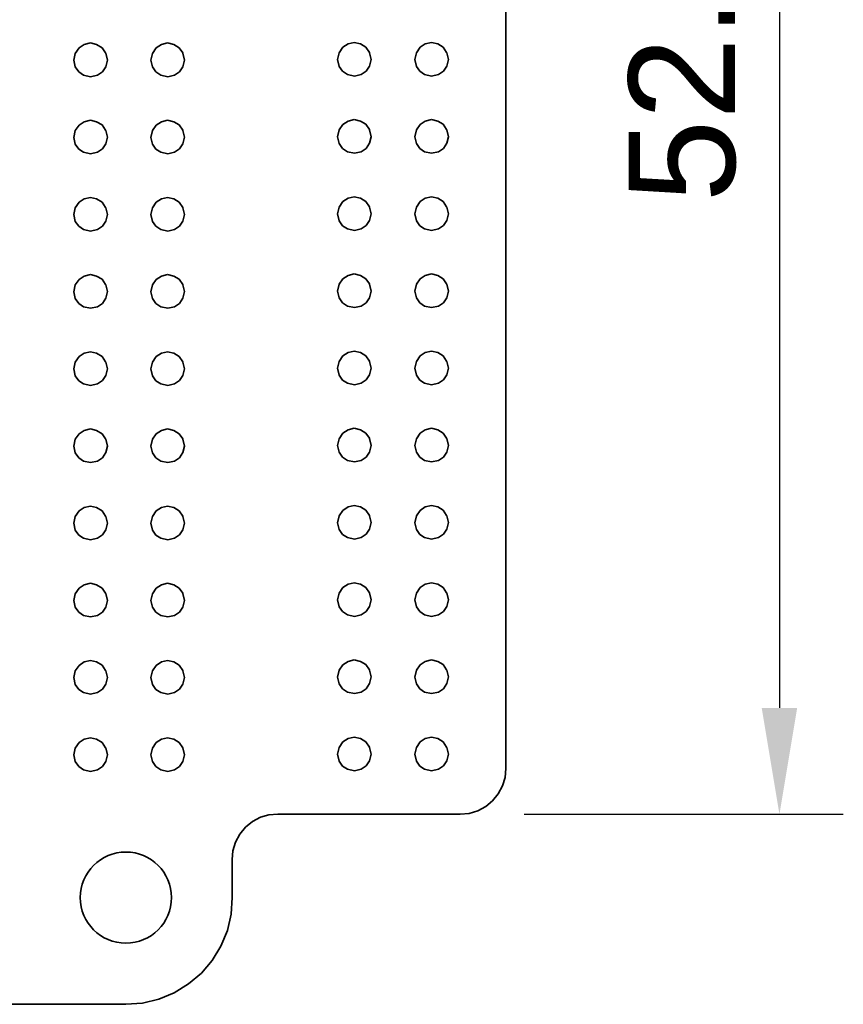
# Model space of a CAD drawing. Header units: millimetres. Extents: x 0 to 210, y 0 to 297.
# Tile 13 of 16: x 124 to 151, y 173 to 205. Entities that reach past the tile are written whole.
import ezdxf

# ---------------------------------------------------------------- set-up
doc = ezdxf.new("R2010")
doc.units = ezdxf.units.MM
doc.header["$LTSCALE"] = 0.75
doc.layers.add('FD_Dimensions', color=7, linetype='Continuous', lineweight=18)
doc.layers.add('Visible', color=7, linetype='Continuous', lineweight=35)
doc.styles.get("Standard").update_dxf_attribs({"font": 'arial.ttf'})
doc.dimstyles.new('Dim-ISO-25', dxfattribs={"dimtxt": 3.5, "dimasz": 3.5, "dimexe": 2.1, "dimexo": 2.1, "dimgap": 1.4, "dimtad": 1, "dimzin": 12, "dimdsep": 46, "dimtxsty": 'Standard', "dimcen": 0, "dimazin": 3, "dimtp": 0.1, "dimtm": 0.1, "dimtfac": 0.714286, "dimtmove": 0, "dimatfit": 3, "dimfxl": 1, "dimtzin": 12, "dimarcsym": 0})

# ---------------------------------------------------------------- blocks, each defined once
blk = doc.blocks.new('*D17')
at = {"layer": 'Defpoints', "color": 0, "transparency": 16777216}
for p in [(138.719357, 231.70585), (138.719347, 179.198556), (149.219357, 179.198556)]:
    blk.add_point(p, dxfattribs=at)
at = {"layer": 'FD_Dimensions', "color": 0, "lineweight": -2, "transparency": 16777216}
for p, q in [((140.819357, 231.70585), (151.319357, 231.70585)), ((149.219357, 228.20585), (149.219357, 182.698556)), ((140.819347, 179.198556), (151.319357, 179.198556))]:
    blk.add_line(p, q, dxfattribs=at)
at = {"layer": 'FD_Dimensions', "color": 0, "transparency": 16777216}
for points in [[(148.636024, 228.20585), (149.802691, 228.20585), (149.219357, 231.70585)], [(148.636024, 182.698556), (149.802691, 182.698556), (149.219357, 179.198556)]]:
    blk.add_solid(points, dxfattribs=at)
at = {"layer": 'FD_Dimensions', "color": 0, "transparency": 16777216, "insert": (146.032352, 205.452203), "char_height": 3.5, "attachment_point": 5, "rotation": 90}
blk.add_mtext('52.51', dxfattribs=at)

msp = doc.modelspace()

# ---------------------------------------------------------------- linework, layer by layer
at = {"layer": 'Visible'}
for p, q in [((140.219, 180.706), (140.227, 230.206)), ((126.35, 204.53), (126.181, 204.419)), ((126.554, 204.579), (126.35, 204.53)), ((126.759, 204.53), (126.554, 204.579)), ((126.94, 204.423), (126.759, 204.53)), ((128.89, 204.53), (128.721, 204.419)), ((129.094, 204.579), (128.89, 204.53)), ((129.299, 204.53), (129.094, 204.579)), ((129.48, 204.423), (129.299, 204.53)), ((135.03, 204.55), (134.861, 204.439)), ((135.234, 204.599), (135.03, 204.55)), ((135.439, 204.55), (135.234, 204.599)), ((135.62, 204.443), (135.439, 204.55)), ((137.57, 204.55), (137.401, 204.439)), ((137.774, 204.599), (137.57, 204.55)), ((137.979, 204.55), (137.774, 204.599)), ((138.16, 204.443), (137.979, 204.55)), ((126.058, 204.238), (126.007, 204.014)), ((126.181, 204.419), (126.058, 204.238)), ((127.051, 204.25), (126.94, 204.423)), ((127.06, 204.24), (127.051, 204.25)), ((127.113, 204.016), (127.06, 204.24)), ((128.598, 204.238), (128.548, 204.014)), ((128.721, 204.419), (128.598, 204.238)), ((129.591, 204.25), (129.48, 204.423)), ((129.6, 204.24), (129.591, 204.25)), ((129.653, 204.016), (129.6, 204.24)), ((134.738, 204.258), (134.688, 204.034)), ((134.861, 204.439), (134.738, 204.258)), ((135.731, 204.27), (135.62, 204.443)), ((135.741, 204.26), (135.731, 204.27)), ((135.793, 204.036), (135.741, 204.26)), ((137.278, 204.258), (137.227, 204.034)), ((137.401, 204.439), (137.278, 204.258)), ((138.271, 204.27), (138.16, 204.443)), ((138.28, 204.26), (138.271, 204.27)), ((138.333, 204.036), (138.28, 204.26)), ((126.007, 204.014), (126.058, 203.79)), ((127.06, 203.798), (127.113, 204.016)), ((128.548, 204.014), (128.598, 203.79)), ((129.6, 203.798), (129.653, 204.016)), ((134.688, 204.034), (134.738, 203.81)), ((134.738, 203.81), (134.853, 203.647)), ((135.631, 203.651), (135.741, 203.818)), ((135.741, 203.818), (135.793, 204.036)), ((137.227, 204.034), (137.278, 203.81)), ((137.278, 203.81), (137.393, 203.647)), ((138.171, 203.651), (138.28, 203.818)), ((138.28, 203.818), (138.333, 204.036)), ((126.058, 203.79), (126.173, 203.627)), ((126.173, 203.627), (126.327, 203.522)), ((126.327, 203.522), (126.56, 203.471)), ((126.56, 203.471), (126.784, 203.522)), ((126.784, 203.522), (126.951, 203.631)), ((126.951, 203.631), (127.06, 203.798)), ((128.598, 203.79), (128.713, 203.627)), ((128.713, 203.627), (128.867, 203.522)), ((128.867, 203.522), (129.1, 203.471)), ((129.1, 203.471), (129.324, 203.522)), ((129.324, 203.522), (129.491, 203.631)), ((129.491, 203.631), (129.6, 203.798)), ((134.853, 203.647), (135.007, 203.542)), ((135.007, 203.542), (135.24, 203.491)), ((135.24, 203.491), (135.464, 203.542)), ((135.464, 203.542), (135.631, 203.651)), ((137.393, 203.647), (137.547, 203.542)), ((137.547, 203.542), (137.78, 203.491)), ((137.78, 203.491), (138.004, 203.542)), ((138.004, 203.542), (138.171, 203.651)), ((126.181, 201.879), (126.058, 201.698)), ((126.35, 201.99), (126.181, 201.879)), ((126.554, 202.039), (126.35, 201.99)), ((126.759, 201.99), (126.554, 202.039)), ((126.94, 201.883), (126.759, 201.99)), ((127.051, 201.71), (126.94, 201.883)), ((128.721, 201.879), (128.598, 201.698)), ((128.89, 201.99), (128.721, 201.879)), ((129.094, 202.039), (128.89, 201.99)), ((129.299, 201.99), (129.094, 202.039)), ((129.48, 201.883), (129.299, 201.99)), ((129.591, 201.71), (129.48, 201.883)), ((134.861, 201.899), (134.738, 201.718)), ((135.03, 202.01), (134.861, 201.899)), ((135.234, 202.059), (135.03, 202.01)), ((135.439, 202.01), (135.234, 202.059)), ((135.62, 201.903), (135.439, 202.01)), ((135.731, 201.73), (135.62, 201.903)), ((137.401, 201.899), (137.278, 201.718)), ((137.57, 202.01), (137.401, 201.899)), ((137.774, 202.059), (137.57, 202.01)), ((137.979, 202.01), (137.774, 202.059)), ((138.16, 201.903), (137.979, 202.01)), ((138.271, 201.73), (138.16, 201.903)), ((126.058, 201.698), (126.007, 201.474)), ((127.06, 201.7), (127.051, 201.71)), ((127.113, 201.476), (127.06, 201.7)), ((128.598, 201.698), (128.548, 201.474)), ((129.6, 201.7), (129.591, 201.71)), ((129.653, 201.476), (129.6, 201.7)), ((134.738, 201.718), (134.688, 201.494)), ((135.741, 201.72), (135.731, 201.73)), ((135.793, 201.496), (135.741, 201.72)), ((137.278, 201.718), (137.227, 201.494)), ((138.28, 201.72), (138.271, 201.73)), ((138.333, 201.496), (138.28, 201.72)), ((126.007, 201.474), (126.058, 201.25)), ((126.058, 201.25), (126.173, 201.087)), ((126.951, 201.091), (127.06, 201.258)), ((127.06, 201.258), (127.113, 201.476)), ((128.548, 201.474), (128.598, 201.25)), ((128.598, 201.25), (128.713, 201.087)), ((129.491, 201.091), (129.6, 201.258)), ((129.6, 201.258), (129.653, 201.476)), ((134.688, 201.494), (134.738, 201.27)), ((134.738, 201.27), (134.853, 201.107)), ((135.631, 201.111), (135.741, 201.278)), ((135.741, 201.278), (135.793, 201.496)), ((137.227, 201.494), (137.278, 201.27)), ((137.278, 201.27), (137.393, 201.107)), ((138.171, 201.111), (138.28, 201.278)), ((138.28, 201.278), (138.333, 201.496)), ((126.173, 201.087), (126.327, 200.982)), ((126.327, 200.982), (126.56, 200.931)), ((126.56, 200.931), (126.784, 200.982)), ((126.784, 200.982), (126.951, 201.091)), ((128.713, 201.087), (128.867, 200.982)), ((128.867, 200.982), (129.1, 200.931)), ((129.1, 200.931), (129.324, 200.982)), ((129.324, 200.982), (129.491, 201.091)), ((134.853, 201.107), (135.007, 201.002)), ((135.007, 201.002), (135.24, 200.951)), ((135.24, 200.951), (135.464, 201.002)), ((135.464, 201.002), (135.631, 201.111)), ((137.393, 201.107), (137.547, 201.002)), ((137.547, 201.002), (137.78, 200.951)), ((137.78, 200.951), (138.004, 201.002)), ((138.004, 201.002), (138.171, 201.111)), ((126.181, 199.339), (126.058, 199.158)), ((126.35, 199.45), (126.181, 199.339)), ((126.554, 199.499), (126.35, 199.45)), ((126.759, 199.45), (126.554, 199.499)), ((126.94, 199.343), (126.759, 199.45)), ((127.051, 199.17), (126.94, 199.343)), ((128.721, 199.339), (128.598, 199.158)), ((128.89, 199.45), (128.721, 199.339)), ((129.094, 199.499), (128.89, 199.45)), ((129.299, 199.45), (129.094, 199.499)), ((129.48, 199.343), (129.299, 199.45)), ((129.591, 199.17), (129.48, 199.343)), ((134.861, 199.359), (134.738, 199.178)), ((135.03, 199.47), (134.861, 199.359)), ((135.234, 199.519), (135.03, 199.47)), ((135.439, 199.47), (135.234, 199.519)), ((135.62, 199.363), (135.439, 199.47)), ((135.731, 199.19), (135.62, 199.363)), ((137.401, 199.359), (137.278, 199.178)), ((137.57, 199.47), (137.401, 199.359)), ((137.774, 199.519), (137.57, 199.47)), ((137.979, 199.47), (137.774, 199.519)), ((138.16, 199.363), (137.979, 199.47)), ((138.271, 199.19), (138.16, 199.363)), ((126.058, 199.158), (126.007, 198.934)), ((127.06, 199.16), (127.051, 199.17)), ((127.113, 198.936), (127.06, 199.16)), ((128.598, 199.158), (128.548, 198.934)), ((129.6, 199.16), (129.591, 199.17)), ((129.653, 198.936), (129.6, 199.16)), ((134.738, 199.178), (134.688, 198.954)), ((134.688, 198.954), (134.738, 198.73)), ((135.741, 199.18), (135.731, 199.19)), ((135.793, 198.956), (135.741, 199.18)), ((135.741, 198.738), (135.793, 198.956)), ((137.278, 199.178), (137.227, 198.954)), ((137.227, 198.954), (137.278, 198.73)), ((138.28, 199.18), (138.271, 199.19)), ((138.333, 198.956), (138.28, 199.18)), ((138.28, 198.738), (138.333, 198.956)), ((126.007, 198.934), (126.058, 198.71)), ((126.058, 198.71), (126.173, 198.547)), ((126.951, 198.551), (127.06, 198.718)), ((127.06, 198.718), (127.113, 198.936)), ((128.548, 198.934), (128.598, 198.71)), ((128.598, 198.71), (128.713, 198.547)), ((129.491, 198.551), (129.6, 198.718)), ((129.6, 198.718), (129.653, 198.936)), ((134.738, 198.73), (134.853, 198.567)), ((135.631, 198.571), (135.741, 198.738)), ((137.278, 198.73), (137.393, 198.567)), ((138.171, 198.571), (138.28, 198.738)), ((126.173, 198.547), (126.327, 198.442)), ((126.327, 198.442), (126.56, 198.391)), ((126.56, 198.391), (126.784, 198.442)), ((126.784, 198.442), (126.951, 198.551)), ((128.713, 198.547), (128.867, 198.442)), ((128.867, 198.442), (129.1, 198.391)), ((129.1, 198.391), (129.324, 198.442)), ((129.324, 198.442), (129.491, 198.551)), ((134.853, 198.567), (135.007, 198.462)), ((135.007, 198.462), (135.24, 198.411)), ((135.24, 198.411), (135.464, 198.462)), ((135.464, 198.462), (135.631, 198.571)), ((137.393, 198.567), (137.547, 198.462)), ((137.547, 198.462), (137.78, 198.411)), ((137.78, 198.411), (138.004, 198.462)), ((138.004, 198.462), (138.171, 198.571)), ((126.181, 196.799), (126.058, 196.618)), ((126.35, 196.91), (126.181, 196.799)), ((126.554, 196.959), (126.35, 196.91)), ((126.759, 196.91), (126.554, 196.959)), ((126.94, 196.803), (126.759, 196.91)), ((127.051, 196.63), (126.94, 196.803)), ((128.721, 196.799), (128.598, 196.618)), ((128.89, 196.91), (128.721, 196.799)), ((129.094, 196.959), (128.89, 196.91)), ((129.299, 196.91), (129.094, 196.959)), ((129.48, 196.803), (129.299, 196.91)), ((129.591, 196.63), (129.48, 196.803)), ((134.861, 196.819), (134.738, 196.638)), ((135.03, 196.93), (134.861, 196.819)), ((135.234, 196.979), (135.03, 196.93)), ((135.439, 196.93), (135.234, 196.979)), ((135.62, 196.823), (135.439, 196.93)), ((135.731, 196.65), (135.62, 196.823)), ((137.401, 196.819), (137.278, 196.638)), ((137.57, 196.93), (137.401, 196.819)), ((137.774, 196.979), (137.57, 196.93)), ((137.979, 196.93), (137.774, 196.979)), ((138.16, 196.823), (137.979, 196.93)), ((138.271, 196.65), (138.16, 196.823)), ((126.058, 196.618), (126.007, 196.394)), ((126.007, 196.394), (126.058, 196.17)), ((127.06, 196.62), (127.051, 196.63)), ((127.113, 196.396), (127.06, 196.62)), ((127.06, 196.178), (127.113, 196.396)), ((128.598, 196.618), (128.548, 196.394)), ((128.548, 196.394), (128.598, 196.17)), ((129.6, 196.62), (129.591, 196.63)), ((129.653, 196.396), (129.6, 196.62)), ((129.6, 196.178), (129.653, 196.396)), ((134.738, 196.638), (134.688, 196.414)), ((134.688, 196.414), (134.738, 196.19)), ((135.741, 196.64), (135.731, 196.65)), ((135.793, 196.416), (135.741, 196.64)), ((135.741, 196.198), (135.793, 196.416)), ((137.278, 196.638), (137.227, 196.414)), ((137.227, 196.414), (137.278, 196.19)), ((138.28, 196.64), (138.271, 196.65)), ((138.333, 196.416), (138.28, 196.64)), ((138.28, 196.198), (138.333, 196.416)), ((126.058, 196.17), (126.173, 196.007)), ((126.951, 196.011), (127.06, 196.178)), ((128.598, 196.17), (128.713, 196.007)), ((129.491, 196.011), (129.6, 196.178)), ((134.738, 196.19), (134.853, 196.027)), ((134.853, 196.027), (135.007, 195.922)), ((135.464, 195.922), (135.631, 196.031)), ((135.631, 196.031), (135.741, 196.198)), ((137.278, 196.19), (137.393, 196.027)), ((137.393, 196.027), (137.547, 195.922)), ((138.004, 195.922), (138.171, 196.031)), ((138.171, 196.031), (138.28, 196.198)), ((126.173, 196.007), (126.327, 195.902)), ((126.327, 195.902), (126.56, 195.851)), ((126.56, 195.851), (126.784, 195.902)), ((126.784, 195.902), (126.951, 196.011)), ((128.713, 196.007), (128.867, 195.902)), ((128.867, 195.902), (129.1, 195.851)), ((129.1, 195.851), (129.324, 195.902)), ((129.324, 195.902), (129.491, 196.011)), ((135.007, 195.922), (135.24, 195.871)), ((135.24, 195.871), (135.464, 195.922)), ((137.547, 195.922), (137.78, 195.871)), ((137.78, 195.871), (138.004, 195.922)), ((126.554, 194.419), (126.35, 194.37)), ((126.759, 194.37), (126.554, 194.419)), ((129.094, 194.419), (128.89, 194.37)), ((129.299, 194.37), (129.094, 194.419)), ((135.234, 194.439), (135.03, 194.39)), ((135.439, 194.39), (135.234, 194.439)), ((137.774, 194.439), (137.57, 194.39)), ((137.979, 194.39), (137.774, 194.439)), ((126.181, 194.259), (126.058, 194.078)), ((126.35, 194.37), (126.181, 194.259)), ((126.94, 194.263), (126.759, 194.37)), ((127.051, 194.09), (126.94, 194.263)), ((127.06, 194.08), (127.051, 194.09)), ((128.721, 194.259), (128.598, 194.078)), ((128.89, 194.37), (128.721, 194.259)), ((129.48, 194.263), (129.299, 194.37)), ((129.591, 194.09), (129.48, 194.263)), ((129.6, 194.08), (129.591, 194.09)), ((134.738, 194.098), (134.688, 193.874)), ((134.861, 194.279), (134.738, 194.098)), ((135.03, 194.39), (134.861, 194.279)), ((135.62, 194.283), (135.439, 194.39)), ((135.731, 194.11), (135.62, 194.283)), ((135.741, 194.1), (135.731, 194.11)), ((135.793, 193.876), (135.741, 194.1)), ((137.278, 194.098), (137.227, 193.874)), ((137.401, 194.279), (137.278, 194.098)), ((137.57, 194.39), (137.401, 194.279)), ((138.16, 194.283), (137.979, 194.39)), ((138.271, 194.11), (138.16, 194.283)), ((138.28, 194.1), (138.271, 194.11)), ((138.333, 193.876), (138.28, 194.1)), ((126.058, 194.078), (126.007, 193.854)), ((126.007, 193.854), (126.058, 193.63)), ((127.113, 193.856), (127.06, 194.08)), ((127.06, 193.638), (127.113, 193.856)), ((128.598, 194.078), (128.548, 193.854)), ((128.548, 193.854), (128.598, 193.63)), ((129.653, 193.856), (129.6, 194.08)), ((129.6, 193.638), (129.653, 193.856)), ((134.688, 193.874), (134.738, 193.65)), ((135.741, 193.658), (135.793, 193.876)), ((137.227, 193.874), (137.278, 193.65)), ((138.28, 193.658), (138.333, 193.876)), ((126.058, 193.63), (126.173, 193.467)), ((126.173, 193.467), (126.327, 193.362)), ((126.784, 193.362), (126.951, 193.471)), ((126.951, 193.471), (127.06, 193.638)), ((128.598, 193.63), (128.713, 193.467)), ((128.713, 193.467), (128.867, 193.362)), ((129.324, 193.362), (129.491, 193.471)), ((129.491, 193.471), (129.6, 193.638)), ((134.738, 193.65), (134.853, 193.487)), ((134.853, 193.487), (135.007, 193.382)), ((135.464, 193.382), (135.631, 193.491)), ((135.631, 193.491), (135.741, 193.658)), ((137.278, 193.65), (137.393, 193.487)), ((137.393, 193.487), (137.547, 193.382)), ((138.004, 193.382), (138.171, 193.491)), ((138.171, 193.491), (138.28, 193.658)), ((126.327, 193.362), (126.56, 193.311)), ((126.56, 193.311), (126.784, 193.362)), ((128.867, 193.362), (129.1, 193.311)), ((129.1, 193.311), (129.324, 193.362)), ((135.007, 193.382), (135.24, 193.331)), ((135.24, 193.331), (135.464, 193.382)), ((137.547, 193.382), (137.78, 193.331)), ((137.78, 193.331), (138.004, 193.382)), ((126.35, 191.83), (126.181, 191.719)), ((126.554, 191.879), (126.35, 191.83)), ((126.759, 191.83), (126.554, 191.879)), ((126.94, 191.723), (126.759, 191.83)), ((128.89, 191.83), (128.721, 191.719)), ((129.094, 191.879), (128.89, 191.83)), ((129.299, 191.83), (129.094, 191.879)), ((129.48, 191.723), (129.299, 191.83)), ((135.03, 191.85), (134.861, 191.739)), ((135.234, 191.899), (135.03, 191.85)), ((135.439, 191.85), (135.234, 191.899)), ((135.62, 191.743), (135.439, 191.85)), ((137.57, 191.85), (137.401, 191.739)), ((137.774, 191.899), (137.57, 191.85)), ((137.979, 191.85), (137.774, 191.899)), ((138.16, 191.743), (137.979, 191.85)), ((126.058, 191.538), (126.007, 191.314)), ((126.181, 191.719), (126.058, 191.538)), ((127.051, 191.55), (126.94, 191.723)), ((127.06, 191.54), (127.051, 191.55)), ((127.113, 191.316), (127.06, 191.54)), ((128.598, 191.538), (128.548, 191.314)), ((128.721, 191.719), (128.598, 191.538)), ((129.591, 191.55), (129.48, 191.723)), ((129.6, 191.54), (129.591, 191.55)), ((129.653, 191.316), (129.6, 191.54)), ((134.738, 191.558), (134.688, 191.334)), ((134.861, 191.739), (134.738, 191.558)), ((135.731, 191.57), (135.62, 191.743)), ((135.741, 191.56), (135.731, 191.57)), ((135.793, 191.336), (135.741, 191.56)), ((137.278, 191.558), (137.227, 191.334)), ((137.401, 191.739), (137.278, 191.558)), ((138.271, 191.57), (138.16, 191.743)), ((138.28, 191.56), (138.271, 191.57)), ((138.333, 191.336), (138.28, 191.56)), ((126.007, 191.314), (126.058, 191.09)), ((127.06, 191.098), (127.113, 191.316)), ((128.548, 191.314), (128.598, 191.09)), ((129.6, 191.098), (129.653, 191.316)), ((134.688, 191.334), (134.738, 191.11)), ((135.741, 191.118), (135.793, 191.336)), ((137.227, 191.334), (137.278, 191.11)), ((138.28, 191.118), (138.333, 191.336)), ((126.058, 191.09), (126.173, 190.927)), ((126.173, 190.927), (126.327, 190.822)), ((126.784, 190.822), (126.951, 190.931)), ((126.951, 190.931), (127.06, 191.098)), ((128.598, 191.09), (128.713, 190.927)), ((128.713, 190.927), (128.867, 190.822)), ((129.324, 190.822), (129.491, 190.931)), ((129.491, 190.931), (129.6, 191.098)), ((134.738, 191.11), (134.853, 190.947)), ((134.853, 190.947), (135.007, 190.842)), ((135.007, 190.842), (135.24, 190.791)), ((135.24, 190.791), (135.464, 190.842)), ((135.464, 190.842), (135.631, 190.951)), ((135.631, 190.951), (135.741, 191.118)), ((137.278, 191.11), (137.393, 190.947)), ((137.393, 190.947), (137.547, 190.842)), ((137.547, 190.842), (137.78, 190.791)), ((137.78, 190.791), (138.004, 190.842)), ((138.004, 190.842), (138.171, 190.951)), ((138.171, 190.951), (138.28, 191.118)), ((126.327, 190.822), (126.56, 190.771)), ((126.56, 190.771), (126.784, 190.822)), ((128.867, 190.822), (129.1, 190.771)), ((129.1, 190.771), (129.324, 190.822)), ((126.35, 189.29), (126.181, 189.179)), ((126.554, 189.339), (126.35, 189.29)), ((126.759, 189.29), (126.554, 189.339)), ((126.94, 189.183), (126.759, 189.29)), ((128.89, 189.29), (128.721, 189.179)), ((129.094, 189.339), (128.89, 189.29)), ((129.299, 189.29), (129.094, 189.339)), ((129.48, 189.183), (129.299, 189.29)), ((135.03, 189.31), (134.861, 189.199)), ((135.234, 189.359), (135.03, 189.31)), ((135.439, 189.31), (135.234, 189.359)), ((135.62, 189.203), (135.439, 189.31)), ((137.57, 189.31), (137.401, 189.199)), ((137.774, 189.359), (137.57, 189.31)), ((137.979, 189.31), (137.774, 189.359)), ((138.16, 189.203), (137.979, 189.31)), ((126.058, 188.998), (126.007, 188.774)), ((126.181, 189.179), (126.058, 188.998)), ((127.051, 189.01), (126.94, 189.183)), ((127.06, 189), (127.051, 189.01)), ((127.113, 188.776), (127.06, 189)), ((128.598, 188.998), (128.548, 188.774)), ((128.721, 189.179), (128.598, 188.998)), ((129.591, 189.01), (129.48, 189.183)), ((129.6, 189), (129.591, 189.01)), ((129.653, 188.776), (129.6, 189)), ((134.738, 189.018), (134.688, 188.794)), ((134.861, 189.199), (134.738, 189.018)), ((135.731, 189.03), (135.62, 189.203)), ((135.741, 189.02), (135.731, 189.03)), ((135.793, 188.796), (135.741, 189.02)), ((137.278, 189.018), (137.227, 188.794)), ((137.401, 189.199), (137.278, 189.018)), ((138.271, 189.03), (138.16, 189.203)), ((138.28, 189.02), (138.271, 189.03)), ((138.333, 188.796), (138.28, 189.02)), ((126.007, 188.774), (126.058, 188.55)), ((127.06, 188.558), (127.113, 188.776)), ((128.548, 188.774), (128.598, 188.55)), ((129.6, 188.558), (129.653, 188.776)), ((134.688, 188.794), (134.738, 188.57)), ((135.631, 188.411), (135.741, 188.578)), ((135.741, 188.578), (135.793, 188.796)), ((137.227, 188.794), (137.278, 188.57)), ((138.171, 188.411), (138.28, 188.578)), ((138.28, 188.578), (138.333, 188.796)), ((126.058, 188.55), (126.173, 188.387)), ((126.173, 188.387), (126.327, 188.282)), ((126.327, 188.282), (126.56, 188.231)), ((126.56, 188.231), (126.784, 188.282)), ((126.784, 188.282), (126.951, 188.391)), ((126.951, 188.391), (127.06, 188.558)), ((128.598, 188.55), (128.713, 188.387)), ((128.713, 188.387), (128.867, 188.282)), ((128.867, 188.282), (129.1, 188.231)), ((129.1, 188.231), (129.324, 188.282)), ((129.324, 188.282), (129.491, 188.391)), ((129.491, 188.391), (129.6, 188.558)), ((134.738, 188.57), (134.853, 188.407)), ((134.853, 188.407), (135.007, 188.302)), ((135.007, 188.302), (135.24, 188.251)), ((135.24, 188.251), (135.464, 188.302)), ((135.464, 188.302), (135.631, 188.411)), ((137.278, 188.57), (137.393, 188.407)), ((137.393, 188.407), (137.547, 188.302)), ((137.547, 188.302), (137.78, 188.251)), ((137.78, 188.251), (138.004, 188.302)), ((138.004, 188.302), (138.171, 188.411)), ((126.181, 186.639), (126.058, 186.458)), ((126.35, 186.75), (126.181, 186.639)), ((126.554, 186.799), (126.35, 186.75)), ((126.759, 186.75), (126.554, 186.799)), ((126.94, 186.643), (126.759, 186.75)), ((127.051, 186.47), (126.94, 186.643)), ((128.721, 186.639), (128.598, 186.458)), ((128.89, 186.75), (128.721, 186.639)), ((129.094, 186.799), (128.89, 186.75)), ((129.299, 186.75), (129.094, 186.799)), ((129.48, 186.643), (129.299, 186.75)), ((129.591, 186.47), (129.48, 186.643)), ((134.861, 186.659), (134.738, 186.478)), ((135.03, 186.77), (134.861, 186.659)), ((135.234, 186.819), (135.03, 186.77)), ((135.439, 186.77), (135.234, 186.819)), ((135.62, 186.663), (135.439, 186.77)), ((135.731, 186.49), (135.62, 186.663)), ((137.401, 186.659), (137.278, 186.478)), ((137.57, 186.77), (137.401, 186.659)), ((137.774, 186.819), (137.57, 186.77)), ((137.979, 186.77), (137.774, 186.819)), ((138.16, 186.663), (137.979, 186.77)), ((138.271, 186.49), (138.16, 186.663)), ((126.058, 186.458), (126.007, 186.234)), ((127.06, 186.46), (127.051, 186.47)), ((127.113, 186.236), (127.06, 186.46)), ((128.598, 186.458), (128.548, 186.234)), ((129.6, 186.46), (129.591, 186.47)), ((129.653, 186.236), (129.6, 186.46)), ((134.738, 186.478), (134.688, 186.254)), ((135.741, 186.48), (135.731, 186.49)), ((135.793, 186.256), (135.741, 186.48)), ((137.278, 186.478), (137.227, 186.254)), ((138.28, 186.48), (138.271, 186.49)), ((138.333, 186.256), (138.28, 186.48)), ((126.007, 186.234), (126.058, 186.01)), ((126.058, 186.01), (126.173, 185.847)), ((126.951, 185.851), (127.06, 186.018)), ((127.06, 186.018), (127.113, 186.236)), ((128.548, 186.234), (128.598, 186.01)), ((128.598, 186.01), (128.713, 185.847)), ((129.491, 185.851), (129.6, 186.018)), ((129.6, 186.018), (129.653, 186.236)), ((134.688, 186.254), (134.738, 186.03)), ((134.738, 186.03), (134.853, 185.867)), ((135.631, 185.871), (135.741, 186.038)), ((135.741, 186.038), (135.793, 186.256)), ((137.227, 186.254), (137.278, 186.03)), ((137.278, 186.03), (137.393, 185.867)), ((138.171, 185.871), (138.28, 186.038)), ((138.28, 186.038), (138.333, 186.256)), ((126.173, 185.847), (126.327, 185.742)), ((126.327, 185.742), (126.56, 185.691)), ((126.56, 185.691), (126.784, 185.742)), ((126.784, 185.742), (126.951, 185.851)), ((128.713, 185.847), (128.867, 185.742)), ((128.867, 185.742), (129.1, 185.691)), ((129.1, 185.691), (129.324, 185.742)), ((129.324, 185.742), (129.491, 185.851)), ((134.853, 185.867), (135.007, 185.762)), ((135.007, 185.762), (135.24, 185.711)), ((135.24, 185.711), (135.464, 185.762)), ((135.464, 185.762), (135.631, 185.871)), ((137.393, 185.867), (137.547, 185.762)), ((137.547, 185.762), (137.78, 185.711)), ((137.78, 185.711), (138.004, 185.762)), ((138.004, 185.762), (138.171, 185.871)), ((126.181, 184.099), (126.058, 183.918)), ((126.35, 184.21), (126.181, 184.099)), ((126.554, 184.259), (126.35, 184.21)), ((126.759, 184.21), (126.554, 184.259)), ((126.94, 184.103), (126.759, 184.21)), ((127.051, 183.93), (126.94, 184.103)), ((128.721, 184.099), (128.598, 183.918)), ((128.89, 184.21), (128.721, 184.099)), ((129.094, 184.259), (128.89, 184.21)), ((129.299, 184.21), (129.094, 184.259)), ((129.48, 184.103), (129.299, 184.21)), ((129.591, 183.93), (129.48, 184.103)), ((134.861, 184.119), (134.738, 183.938)), ((135.03, 184.23), (134.861, 184.119)), ((135.234, 184.279), (135.03, 184.23)), ((135.439, 184.23), (135.234, 184.279)), ((135.62, 184.123), (135.439, 184.23)), ((135.731, 183.95), (135.62, 184.123)), ((137.401, 184.119), (137.278, 183.938)), ((137.57, 184.23), (137.401, 184.119)), ((137.774, 184.279), (137.57, 184.23)), ((137.979, 184.23), (137.774, 184.279)), ((138.16, 184.123), (137.979, 184.23)), ((138.271, 183.95), (138.16, 184.123)), ((126.058, 183.918), (126.007, 183.694)), ((127.06, 183.92), (127.051, 183.93)), ((127.113, 183.696), (127.06, 183.92)), ((128.598, 183.918), (128.548, 183.694)), ((129.6, 183.92), (129.591, 183.93)), ((129.653, 183.696), (129.6, 183.92)), ((134.738, 183.938), (134.688, 183.714)), ((134.688, 183.714), (134.738, 183.49)), ((135.741, 183.94), (135.731, 183.95)), ((135.793, 183.716), (135.741, 183.94)), ((135.741, 183.498), (135.793, 183.716)), ((137.278, 183.938), (137.227, 183.714)), ((137.227, 183.714), (137.278, 183.49)), ((138.28, 183.94), (138.271, 183.95)), ((138.333, 183.716), (138.28, 183.94)), ((138.28, 183.498), (138.333, 183.716)), ((126.007, 183.694), (126.058, 183.47)), ((126.058, 183.47), (126.173, 183.307)), ((126.951, 183.311), (127.06, 183.478)), ((127.06, 183.478), (127.113, 183.696)), ((128.548, 183.694), (128.598, 183.47)), ((128.598, 183.47), (128.713, 183.307)), ((129.491, 183.311), (129.6, 183.478)), ((129.6, 183.478), (129.653, 183.696)), ((134.738, 183.49), (134.853, 183.327)), ((135.631, 183.331), (135.741, 183.498)), ((137.278, 183.49), (137.393, 183.327)), ((138.171, 183.331), (138.28, 183.498)), ((126.173, 183.307), (126.327, 183.202)), ((126.327, 183.202), (126.56, 183.151)), ((126.56, 183.151), (126.784, 183.202)), ((126.784, 183.202), (126.951, 183.311)), ((128.713, 183.307), (128.867, 183.202)), ((128.867, 183.202), (129.1, 183.151)), ((129.1, 183.151), (129.324, 183.202)), ((129.324, 183.202), (129.491, 183.311)), ((134.853, 183.327), (135.007, 183.222)), ((135.007, 183.222), (135.24, 183.171)), ((135.24, 183.171), (135.464, 183.222)), ((135.464, 183.222), (135.631, 183.331)), ((137.393, 183.327), (137.547, 183.222)), ((137.547, 183.222), (137.78, 183.171)), ((137.78, 183.171), (138.004, 183.222)), ((138.004, 183.222), (138.171, 183.331)), ((126.181, 181.559), (126.058, 181.378)), ((126.35, 181.67), (126.181, 181.559)), ((126.554, 181.719), (126.35, 181.67)), ((126.759, 181.67), (126.554, 181.719)), ((126.94, 181.563), (126.759, 181.67)), ((127.051, 181.39), (126.94, 181.563)), ((128.721, 181.559), (128.598, 181.378)), ((128.89, 181.67), (128.721, 181.559)), ((129.094, 181.719), (128.89, 181.67)), ((129.299, 181.67), (129.094, 181.719)), ((129.48, 181.563), (129.299, 181.67)), ((129.591, 181.39), (129.48, 181.563)), ((134.861, 181.579), (134.738, 181.398)), ((135.03, 181.69), (134.861, 181.579)), ((135.234, 181.739), (135.03, 181.69)), ((135.439, 181.69), (135.234, 181.739)), ((135.62, 181.583), (135.439, 181.69)), ((135.731, 181.41), (135.62, 181.583)), ((137.401, 181.579), (137.278, 181.398)), ((137.57, 181.69), (137.401, 181.579)), ((137.774, 181.739), (137.57, 181.69)), ((137.979, 181.69), (137.774, 181.739)), ((138.16, 181.583), (137.979, 181.69)), ((138.271, 181.41), (138.16, 181.583)), ((126.058, 181.378), (126.007, 181.154)), ((126.007, 181.154), (126.058, 180.93)), ((127.06, 181.38), (127.051, 181.39)), ((127.113, 181.156), (127.06, 181.38)), ((127.06, 180.938), (127.113, 181.156)), ((128.598, 181.378), (128.548, 181.154)), ((128.548, 181.154), (128.598, 180.93)), ((129.6, 181.38), (129.591, 181.39)), ((129.653, 181.156), (129.6, 181.38)), ((129.6, 180.938), (129.653, 181.156)), ((134.738, 181.398), (134.688, 181.174)), ((134.688, 181.174), (134.738, 180.95)), ((135.741, 181.4), (135.731, 181.41)), ((135.793, 181.176), (135.741, 181.4)), ((135.741, 180.958), (135.793, 181.176)), ((137.278, 181.398), (137.227, 181.174)), ((137.227, 181.174), (137.278, 180.95)), ((138.28, 181.4), (138.271, 181.41)), ((138.333, 181.176), (138.28, 181.4)), ((138.28, 180.958), (138.333, 181.176)), ((126.058, 180.93), (126.173, 180.767)), ((126.951, 180.771), (127.06, 180.938)), ((128.598, 180.93), (128.713, 180.767)), ((129.491, 180.771), (129.6, 180.938)), ((134.738, 180.95), (134.853, 180.787)), ((135.631, 180.791), (135.741, 180.958)), ((137.278, 180.95), (137.393, 180.787)), ((138.171, 180.791), (138.28, 180.958)), ((126.173, 180.767), (126.327, 180.662)), ((126.327, 180.662), (126.56, 180.611)), ((126.56, 180.611), (126.784, 180.662)), ((126.784, 180.662), (126.951, 180.771)), ((128.713, 180.767), (128.867, 180.662)), ((128.867, 180.662), (129.1, 180.611)), ((129.1, 180.611), (129.324, 180.662)), ((129.324, 180.662), (129.491, 180.771)), ((134.853, 180.787), (135.007, 180.682)), ((135.007, 180.682), (135.24, 180.631)), ((135.24, 180.631), (135.464, 180.682)), ((135.464, 180.682), (135.631, 180.791)), ((137.393, 180.787), (137.547, 180.682)), ((137.547, 180.682), (137.78, 180.631)), ((137.78, 180.631), (138.004, 180.682)), ((138.004, 180.682), (138.171, 180.791)), ((140.198, 180.412), (140.219, 180.706)), ((140.112, 180.129), (140.198, 180.412)), ((139.785, 179.64), (139.973, 179.868)), ((139.973, 179.868), (140.112, 180.129)), ((139.557, 179.453), (139.785, 179.64)), ((132.146, 179.098), (132.428, 179.184)), ((132.428, 179.184), (132.723, 179.206)), ((132.723, 179.206), (138.719, 179.199)), ((138.719, 179.199), (139.013, 179.228)), ((139.013, 179.228), (139.296, 179.313)), ((139.296, 179.313), (139.557, 179.453)), ((131.657, 178.772), (131.885, 178.959)), ((131.885, 178.959), (132.146, 179.098)), ((131.33, 178.283), (131.469, 178.543)), ((131.469, 178.543), (131.657, 178.772)), ((131.244, 178), (131.33, 178.283)), ((131.215, 177.706), (131.244, 178)), ((131.223, 176.456), (131.215, 177.706)), ((131.19, 175.907), (131.223, 176.456)), ((131.061, 175.371), (131.19, 175.907)), ((130.851, 174.862), (131.061, 175.371)), ((130.563, 174.392), (130.851, 174.862)), ((130.205, 173.973), (130.563, 174.392)), ((129.786, 173.615), (130.205, 173.973)), ((129.316, 173.328), (129.786, 173.615)), ((128.272, 172.988), (128.807, 173.117)), ((128.807, 173.117), (129.316, 173.328)), ((123.907, 172.946), (127.723, 172.945)), ((127.723, 172.945), (128.272, 172.988))]:
    msp.add_line(p, q, dxfattribs=at)
msp.add_circle((127.722, 176.456), 1.5, dxfattribs=at)

# ---------------------------------------------------------------- dimensions: what is measured, and where the dimension line sits
at = {"layer": 'FD_Dimensions'}
dim = msp.add_linear_dim(base=(149.219, 179.199), p1=(138.719, 231.706), p2=(138.719, 179.199), angle=90, dimstyle='Dim-ISO-25', override={"dimlfac": 1, "dimclrd": 0, "dimclre": 0}, dxfattribs=at)
dim.commit()
dim.dimension.update_dxf_attribs({"geometry": '*D17', "text_midpoint": (146.032, 205.452)})

doc.saveas('drawing.dxf')
